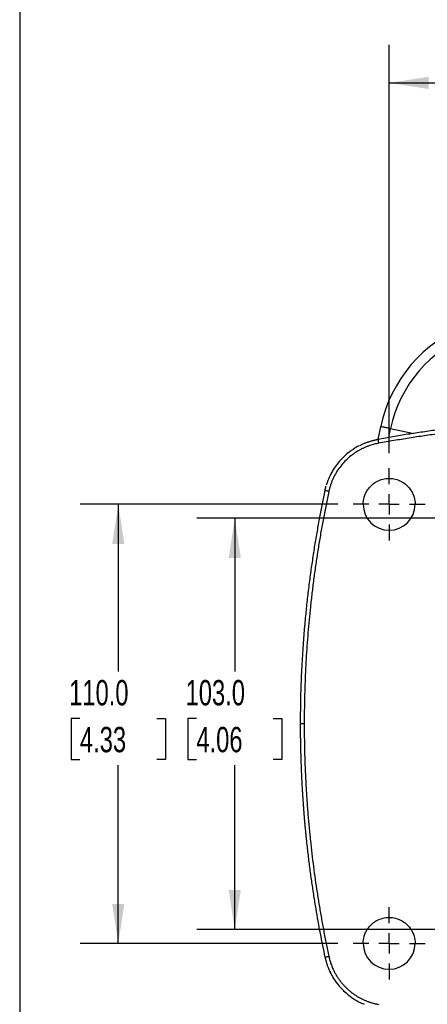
# Model space of a CAD drawing. Header units: millimetres. Extents: x 19 to 819, y 19 to 629.
# Tile 2 of 46: x 19 to 121, y 162 to 408. Entities that reach past the tile are written whole.
import ezdxf

# ---------------------------------------------------------------- set-up
doc = ezdxf.new("R2010")
doc.units = ezdxf.units.MM
doc.header["$LTSCALE"] = 3
doc.linetypes.add('CENTERX2', pattern=[20.32, 12.7, -2.54, 2.54, -2.54])
doc.layers.add('CENTER', color=40, linetype='CENTERX2')
doc.layers.add('DIMENSIONS', color=140, linetype='Continuous', lineweight=25)
doc.layers.add('TEXT', color=140, linetype='Continuous', lineweight=25)
doc.styles.add('SLDTEXTSTYLE0', font='TXT', dxfattribs={"width": 0.7})
doc.dimstyles.new('SLDDIMSTYLE0', dxfattribs={"dimtxt": 6.474023, "dimasz": 9.906, "dimexe": 0, "dimexo": 0.0625, "dimgap": 1.618506, "dimtad": 0, "dimtih": 1, "dimtoh": 1, "dimrnd": 1e-09, "dimzin": 4, "dimdsep": 46, "dimtxsty": 'SLDTEXTSTYLE0', "dimsah": 1, "dimcen": 0.09, "dimadec": 0, "dimazin": 1, "dimtfac": 1, "dimtofl": 0, "dimtmove": 0, "dimatfit": 3, "dimfxl": 0, "dimfrac": 2, "dimtolj": 1, "dimtzin": 12, "dimarcsym": 0})

# ---------------------------------------------------------------- blocks, each defined once
blk = doc.blocks.new('_D_9')
at = {"layer": 'DIMENSIONS'}
for p, q in [((151.32, 283.38), (63.39, 283.38)), ((72.91, 283.38), (72.91, 244.97)), ((63.29, 233.23), (61.12, 233.23)), ((61.12, 233.23), (61.12, 222.94)), ((82.53, 233.23), (84.71, 233.23)), ((84.71, 233.23), (84.71, 222.94)), ((61.12, 222.94), (63.29, 222.94)), ((84.71, 222.94), (82.53, 222.94)), ((72.91, 180.38), (72.91, 221.49)), ((151.32, 180.38), (63.39, 180.38))]:
    blk.add_line(p, q, dxfattribs=at)
for points in [[(72.91, 283.38), (71.39, 273.47), (74.44, 273.47)], [(72.91, 180.38), (74.44, 190.28), (71.39, 190.28)]]:
    blk.add_solid(points, dxfattribs=at)
at = {"layer": 'DIMENSIONS', "char_height": 6.35, "attachment_point": 1, "style": 'SLDTEXTSTYLE0'}
for s, insert in [('103.0', (60.6, 242.86)), ('4.06', (63.29, 231.12))]:
    blk.add_mtext(s, dxfattribs=dict(at, insert=insert))
blk = doc.blocks.new('_D_10')
at = {"layer": 'DIMENSIONS'}
for p, q in [((98.72, 286.88), (34.22, 286.88)), ((43.74, 286.88), (43.74, 244.97)), ((34.13, 233.23), (31.95, 233.23)), ((31.95, 233.23), (31.95, 222.94)), ((53.36, 233.23), (55.54, 233.23)), ((55.54, 233.23), (55.54, 222.94)), ((31.95, 222.94), (34.13, 222.94)), ((55.54, 222.94), (53.36, 222.94)), ((43.74, 176.88), (43.74, 221.49)), ((98.72, 176.88), (34.22, 176.88))]:
    blk.add_line(p, q, dxfattribs=at)
for points in [[(43.74, 286.88), (42.22, 276.97), (45.27, 276.97)], [(43.74, 176.88), (45.27, 186.78), (42.22, 186.78)]]:
    blk.add_solid(points, dxfattribs=at)
at = {"layer": 'DIMENSIONS', "char_height": 6.35, "attachment_point": 1, "style": 'SLDTEXTSTYLE0'}
for s, insert in [('110.0', (31.43, 242.86)), ('4.33', (34.13, 231.12))]:
    blk.add_mtext(s, dxfattribs=dict(at, insert=insert))
blk = doc.blocks.new('_D_12')
at = {"layer": 'DIMENSIONS'}
for p, q in [((111.57, 299.73), (111.57, 401.98)), ((241.57, 299.73), (241.57, 401.98)), ((111.57, 392.45), (158.66, 392.45)), ((167.44, 392.45), (165.26, 392.45)), ((165.26, 392.45), (165.26, 382.16)), ((186.68, 392.45), (188.85, 392.45)), ((188.85, 392.45), (188.85, 382.16)), ((241.57, 392.45), (195.45, 392.45)), ((165.26, 382.16), (167.44, 382.16)), ((188.85, 382.16), (186.68, 382.16))]:
    blk.add_line(p, q, dxfattribs=at)
for points in [[(111.57, 392.45), (121.48, 390.93), (121.48, 393.98)], [(241.57, 392.45), (231.67, 393.98), (231.67, 390.93)]]:
    blk.add_solid(points, dxfattribs=at)
at = {"layer": 'DIMENSIONS', "char_height": 6.35, "attachment_point": 1, "style": 'SLDTEXTSTYLE0'}
for s, insert in [('130.0', (164.74, 402.09)), ('5.12', (167.44, 390.35))]:
    blk.add_mtext(s, dxfattribs=dict(at, insert=insert))
blk = doc.blocks.new('SW_CENTERMARKSYMBOL_5')
at = {"layer": 'CENTER', "color": 0}
for p, q in [((0, 5.08), (0, 9.04)), ((0, 0), (0, 2.54)), ((-5.08, 0), (-9.04, 0)), ((0, 0), (-2.54, 0)), ((0, 0), (0, -2.54)), ((0, 0), (2.54, 0)), ((5.08, 0), (9.04, 0)), ((0, -5.08), (0, -9.04))]:
    blk.add_line(p, q, dxfattribs=at)
blk = doc.blocks.new('SW_CENTERMARKSYMBOL_6')
at = {"layer": 'CENTER', "color": 0}
for p, q in [((0, 5.08), (0, 9.04)), ((0, 0), (0, 2.54)), ((-5.08, 0), (-9.04, 0)), ((0, 0), (-2.54, 0)), ((0, 0), (0, -2.54)), ((0, 0), (2.54, 0)), ((5.08, 0), (9.04, 0)), ((0, -5.08), (0, -9.04))]:
    blk.add_line(p, q, dxfattribs=at)

msp = doc.modelspace()

# ---------------------------------------------------------------- linework, layer by layer
for p, q in [((108.849, 303.116), (109.476, 306.408)), ((111.483, 303.601), (111.923, 305.885)), ((111.923, 305.885), (117.772, 304.636)), ((96.624, 170.027), (96.92, 169.45)), ((96.74, 169.823), (96.875, 169.542)), ((98.055, 167.515), (98.16, 167.349)), ((98.16, 167.349), (98.434, 166.997)), ((100.071, 165.107), (100.182, 164.99)), ((100.182, 164.99), (100.715, 164.564)), ((104.877, 161.828), (105.119, 161.721)), ((105.003, 161.784), (105.327, 161.613))]:
    msp.add_line(p, q)
for centre, radius, start, end in [((143.703, 299.097), 35, 110.844, 167.94214), ((143.703, 299.097), 32.498, 110.844, 167.94214), ((111.575, 286.878), 6.5, 180, 0), ((111.575, 176.878), 6.5, 180, 0)]:
    msp.add_arc(centre, radius, start, end)
for points, knots in [([(129.54, 306.285), (128.904, 306.205), (127.633, 306.047), (125.73, 305.797), (123.829, 305.539), (121.933, 305.272), (120.04, 304.996), (118.151, 304.711), (116.265, 304.417), (114.384, 304.115), (112.506, 303.803), (110.632, 303.484), (109.385, 303.263), (108.762, 303.153)], [0, 0, 0, 0, 0.09147289, 0.182836, 0.27408832, 0.36522884, 0.45625657, 0.54717053, 0.63796975, 0.72865326, 0.81922011, 0.90966934, 1, 1, 1, 1]), ([(109.476, 306.408), (109.476, 306.408), (109.528, 306.397), (109.758, 306.348), (109.936, 306.31), (110.396, 306.211), (110.677, 306.151), (111.284, 306.022), (111.608, 305.953), (111.923, 305.885)], [0, 0, 0, 0, 0.25, 0.25, 0.5, 0.5, 0.75, 0.75, 1, 1, 1, 1]), ([(130.046, 305.34), (129.404, 305.261), (128.12, 305.102), (126.196, 304.853), (124.273, 304.594), (122.351, 304.325), (120.432, 304.046), (118.513, 303.758), (116.596, 303.46), (114.681, 303.153), (112.767, 302.835), (110.854, 302.509), (109.58, 302.283), (108.943, 302.17)], [0, 0, 0, 0, 0.0909264, 0.1818424, 0.2727503, 0.3636524, 0.454551, 0.5454486, 0.6363472, 0.7272494, 0.8181574, 0.9090735, 1, 1, 1, 1]), ([(104.004, 301.524), (103.345, 301.147), (101.922, 300.331), (100.195, 298.842), (98.819, 297.332), (97.893, 296.067), (97.077, 294.717), (96.514, 293.549), (96.088, 292.449), (95.923, 291.928), (95.835, 291.649)], [0, 0, 0, 0, 0.17302038, 0.37388537, 0.51626226, 0.63832752, 0.73109981, 0.8755689, 0.9332943, 1, 1, 1, 1]), ([(104.211, 301.629), (104.324, 301.686), (104.55, 301.798), (104.895, 301.957), (105.242, 302.108), (105.592, 302.251), (105.937, 302.383), (106.189, 302.473), (106.337, 302.523), (106.378, 302.538), (106.404, 302.546), (106.425, 302.553), (106.485, 302.573), (106.584, 302.606), (106.958, 302.725), (107.32, 302.828), (107.671, 302.917), (107.837, 302.958), (108.038, 303.004), (108.232, 303.045), (108.352, 303.07), (108.424, 303.085), (108.479, 303.096), (108.539, 303.108), (108.607, 303.122), (108.691, 303.139), (108.739, 303.149), (108.763, 303.154)], [0, 0, 0, 0, 0.0785182, 0.157348, 0.2362099, 0.3141083, 0.3926454, 0.4665098, 0.4802713, 0.4899447, 0.4939752, 0.4968545, 0.5040971, 0.5329456, 0.562, 0.7481289, 0.7675008, 0.7870661, 0.8544483, 0.8964412, 0.9103519, 0.9309576, 0.9416189, 0.9456039, 0.9692097, 0.9847107, 1, 1, 1, 1]), ([(108.943, 302.17), (108.756, 302.135), (108.383, 302.063), (107.831, 301.934), (107.285, 301.783), (106.685, 301.595), (106.033, 301.359), (105.336, 301.07), (104.886, 300.85), (104.66, 300.74)], [0, 0, 0, 0, 0.1260984, 0.2515974, 0.3753081, 0.5012428, 0.6679636, 0.8340858, 1, 1, 1, 1]), ([(108.762, 303.153), (108.762, 303.153), (108.762, 303.154), (108.764, 303.142), (108.767, 303.12), (108.773, 303.089), (108.78, 303.048), (108.789, 302.999), (108.8, 302.943), (108.815, 302.859), (108.838, 302.737), (108.869, 302.568), (108.904, 302.377), (108.93, 302.24), (108.944, 302.17)], [0, 0, 0, 0, 0.06566101, 0.13061436, 0.19448359, 0.25726431, 0.3191604, 0.38046459, 0.44150677, 0.50256802, 0.62085605, 0.74202002, 0.86767328, 1, 1, 1, 1]), ([(104.66, 300.74), (104.542, 300.679), (104.304, 300.557), (103.954, 300.362), (103.61, 300.16), (103.27, 299.948), (102.937, 299.727), (102.609, 299.498), (102.286, 299.26), (101.655, 298.77), (100.755, 297.973), (99.672, 296.79), (98.712, 295.5), (98.029, 294.348), (97.558, 293.391), (97.244, 292.663), (96.964, 291.915), (96.81, 291.406), (96.731, 291.148)], [0, 0, 0, 0, 0.0313206, 0.0625865, 0.0938183, 0.1250367, 0.1562625, 0.1875165, 0.2188193, 0.2501917, 0.3748997, 0.4998527, 0.6254921, 0.7509908, 0.8130941, 0.8753245, 0.9367779, 1, 1, 1, 1]), ([(95.499, 290.334), (95.512, 290.395), (95.541, 290.521), (95.58, 290.683), (95.609, 290.802), (95.63, 290.886), (95.66, 291.006), (95.707, 291.19), (95.751, 291.343), (95.774, 291.424)], [0, 0, 0, 0, 0.1676671, 0.3444188, 0.4456368, 0.4948242, 0.5753155, 0.7741913, 1, 1, 1, 1]), ([(96.731, 291.148), (96.709, 291.071), (96.664, 290.911), (96.601, 290.661), (96.537, 290.397), (96.496, 290.215), (96.476, 290.122)], [0, 0, 0, 0, 0.2273927, 0.4716346, 0.7298221, 1, 1, 1, 1]), ([(105.075, 286.878), (105.075, 287.419), (105.141, 288.032), (105.432, 289.03), (105.562, 289.376), (105.903, 290.076), (106.115, 290.431), (106.635, 291.124), (106.943, 291.463), (107.659, 292.087), (108.066, 292.373), (108.966, 292.853), (109.458, 293.046), (110.492, 293.309), (111.033, 293.378), (112.117, 293.378), (112.658, 293.309), (113.692, 293.046), (114.184, 292.853), (115.084, 292.373), (115.491, 292.087), (116.207, 291.463), (116.515, 291.124), (117.035, 290.431), (117.247, 290.076), (117.588, 289.376), (117.718, 289.03), (118.009, 288.032), (118.075, 287.419), (118.075, 286.878)], [0, 0, 0, 0, 0.125, 0.125, 0.1875, 0.1875, 0.25, 0.25, 0.3125, 0.3125, 0.375, 0.375, 0.4375, 0.4375, 0.5, 0.5, 0.5625, 0.5625, 0.625, 0.625, 0.6875, 0.6875, 0.75, 0.75, 0.8125, 0.8125, 0.875, 0.875, 1, 1, 1, 1]), ([(95.499, 290.335), (95.383, 289.79), (95.151, 288.694), (94.812, 287.035), (94.478, 285.353), (94.151, 283.646), (93.83, 281.914), (93.516, 280.158), (93.209, 278.377), (92.911, 276.573), (92.62, 274.743), (92.339, 272.89), (92.067, 271.012), (91.804, 269.11), (91.552, 267.184), (91.31, 265.234), (91.08, 263.26), (90.867, 261.316), (90.666, 259.356), (90.473, 257.334), (90.282, 255.149), (90.095, 252.802), (89.917, 250.292), (89.753, 247.619), (89.607, 244.783), (89.483, 241.785), (89.389, 238.626), (89.326, 235.305), (89.318, 233.038), (89.313, 231.878)], [0, 0, 0, 0, 0.0283534, 0.0570947, 0.0862236, 0.1157399, 0.1456434, 0.1759337, 0.2066104, 0.2376732, 0.2691217, 0.3009552, 0.3331734, 0.3657755, 0.3987609, 0.432129, 0.465879, 0.50001, 0.5317469, 0.5662348, 0.6034724, 0.643458, 0.6861892, 0.731663, 0.7798755, 0.8308218, 0.8844962, 0.9408917, 1, 1, 1, 1]), ([(96.475, 290.122), (96.356, 289.559), (96.117, 288.433), (95.771, 286.741), (95.436, 285.048), (95.111, 283.353), (94.797, 281.656), (94.494, 279.957), (94.201, 278.257), (93.919, 276.555), (93.647, 274.852), (93.386, 273.147), (93.135, 271.44), (92.895, 269.731), (92.666, 268.021), (92.447, 266.308), (92.238, 264.595), (92.041, 262.879), (91.798, 260.654), (91.525, 257.918), (91.238, 254.67), (90.99, 251.42), (90.78, 248.168), (90.609, 244.914), (90.475, 241.657), (90.38, 238.399), (90.321, 235.139), (90.313, 232.965), (90.31, 231.878)], [0, 0, 0, 0, 0.029434, 0.0588596, 0.088278, 0.1176902, 0.1470975, 0.176501, 0.2059017, 0.2353009, 0.2646996, 0.294099, 0.3235003, 0.3529044, 0.3823127, 0.4117262, 0.4411461, 0.4705734, 0.5000094, 0.5555978, 0.6111599, 0.6667033, 0.7222358, 0.7777648, 0.8332981, 0.8888433, 0.9444081, 1, 1, 1, 1]), ([(96.475, 290.122), (96.358, 290.148), (96.232, 290.175), (95.986, 290.228), (95.868, 290.254), (95.675, 290.296), (95.601, 290.312), (95.51, 290.332), (95.494, 290.336), (95.499, 290.335)], [0, 0, 0, 0, 0.25, 0.25, 0.5, 0.5, 0.75, 0.75, 1, 1, 1, 1]), ([(90.31, 231.878), (90.186, 231.878), (90.053, 231.878), (89.794, 231.878), (89.671, 231.878), (89.473, 231.878), (89.399, 231.878), (89.314, 231.878), (89.303, 231.878), (89.313, 231.878)], [0, 0, 0, 0, 0.25, 0.25, 0.5, 0.5, 0.75, 0.75, 1, 1, 1, 1]), ([(89.313, 231.878), (89.314, 231.316), (89.316, 230.205), (89.332, 228.557), (89.355, 226.945), (89.388, 225.37), (89.428, 223.832), (89.475, 222.331), (89.529, 220.867), (89.589, 219.44), (89.655, 218.05), (89.725, 216.698), (89.8, 215.382), (89.879, 214.104), (89.961, 212.863), (90.045, 211.659), (90.133, 210.492), (90.222, 209.362), (90.312, 208.27), (90.404, 207.215), (90.496, 206.198), (90.588, 205.217), (90.68, 204.274), (90.772, 203.368), (90.957, 201.596), (91.251, 198.973), (91.684, 195.512), (92.15, 192.128), (92.645, 188.821), (93.169, 185.591), (93.718, 182.438), (94.289, 179.362), (94.879, 176.363), (95.294, 174.394), (95.499, 173.42)], [0, 0, 0, 0, 0.0286071, 0.0565949, 0.0839621, 0.110708, 0.1368317, 0.1623322, 0.1872089, 0.2114612, 0.2350882, 0.2580896, 0.2804648, 0.3022132, 0.3233346, 0.3438284, 0.3636945, 0.3829323, 0.4015418, 0.4195227, 0.4368748, 0.4535978, 0.4696918, 0.4851564, 0.4999917, 0.5604174, 0.6196337, 0.6776366, 0.7344223, 0.7899876, 0.8443301, 0.8974474, 0.9493378, 1, 1, 1, 1]), ([(90.31, 231.878), (90.311, 231.302), (90.313, 230.151), (90.329, 228.424), (90.356, 226.698), (90.393, 224.973), (90.442, 223.248), (90.5, 221.523), (90.57, 219.8), (90.65, 218.076), (90.741, 216.354), (90.843, 214.632), (90.955, 212.91), (91.078, 211.189), (91.212, 209.469), (91.356, 207.749), (91.511, 206.029), (91.677, 204.311), (91.906, 202.084), (92.211, 199.351), (92.611, 196.115), (93.049, 192.885), (93.525, 189.661), (94.038, 186.443), (94.589, 183.231), (95.178, 180.025), (95.803, 176.824), (96.251, 174.697), (96.475, 173.633)], [0, 0, 0, 0, 0.029433, 0.0588576, 0.088275, 0.1176863, 0.1470926, 0.176495, 0.2058948, 0.2352929, 0.2646907, 0.2940891, 0.3234893, 0.3528925, 0.3822998, 0.4117123, 0.4411312, 0.4705576, 0.4999925, 0.5555828, 0.6111468, 0.6666921, 0.7222264, 0.7777573, 0.8332925, 0.8888396, 0.9444062, 1, 1, 1, 1]), ([(105.075, 176.878), (105.075, 177.419), (105.141, 178.032), (105.432, 179.03), (105.562, 179.376), (105.903, 180.076), (106.115, 180.431), (106.635, 181.124), (106.943, 181.463), (107.659, 182.087), (108.066, 182.373), (108.966, 182.853), (109.458, 183.046), (110.492, 183.309), (111.033, 183.378), (112.117, 183.378), (112.658, 183.309), (113.692, 183.046), (114.184, 182.853), (115.084, 182.373), (115.491, 182.087), (116.207, 181.463), (116.515, 181.124), (117.035, 180.431), (117.247, 180.076), (117.588, 179.376), (117.718, 179.03), (118.009, 178.032), (118.075, 177.419), (118.075, 176.878)], [0, 0, 0, 0, 0.125, 0.125, 0.1875, 0.1875, 0.25, 0.25, 0.3125, 0.3125, 0.375, 0.375, 0.4375, 0.4375, 0.5, 0.5, 0.5625, 0.5625, 0.625, 0.625, 0.6875, 0.6875, 0.75, 0.75, 0.8125, 0.8125, 0.875, 0.875, 1, 1, 1, 1]), ([(95.499, 173.42), (95.498, 173.42), (95.498, 173.42), (95.512, 173.423), (95.541, 173.429), (95.586, 173.439), (95.645, 173.452), (95.719, 173.468), (95.806, 173.487), (95.92, 173.512), (96.07, 173.544), (96.263, 173.586), (96.402, 173.617), (96.475, 173.633)], [0, 0, 0, 0, 0.068013, 0.1414079, 0.2176224, 0.2953093, 0.3740139, 0.4535365, 0.5338964, 0.6155139, 0.7347442, 0.8612764, 1, 1, 1, 1]), ([(95.499, 173.421), (95.512, 173.362), (95.539, 173.242), (95.582, 173.062), (95.631, 172.862), (95.671, 172.706), (95.7, 172.595), (95.711, 172.554), (95.722, 172.515), (95.745, 172.431), (95.823, 172.158), (95.918, 171.853), (96.048, 171.464), (96.184, 171.08), (96.383, 170.567), (96.545, 170.203), (96.624, 170.027)], [0, 0, 0, 0, 0.0510192, 0.1030157, 0.1556279, 0.2235701, 0.2376546, 0.2512015, 0.2592577, 0.2718247, 0.3239667, 0.4966932, 0.5396364, 0.6669158, 0.8380747, 1, 1, 1, 1]), ([(96.475, 173.633), (96.507, 173.49), (96.57, 173.216), (96.673, 172.81), (96.786, 172.411), (96.929, 171.962), (97.101, 171.472), (97.305, 170.947), (97.455, 170.608), (97.53, 170.441)], [0, 0, 0, 0, 0.1302836, 0.2497988, 0.3736439, 0.4992529, 0.6696598, 0.836502, 1, 1, 1, 1]), ([(97.53, 170.441), (97.589, 170.313), (97.708, 170.059), (97.898, 169.684), (98.096, 169.316), (98.304, 168.956), (98.519, 168.602), (98.744, 168.255), (99.038, 167.827), (99.409, 167.326), (99.87, 166.763), (100.355, 166.221), (100.698, 165.88), (100.87, 165.71)], [0, 0, 0, 0, 0.0724647, 0.1445288, 0.2162417, 0.2876535, 0.3588148, 0.4297769, 0.5005915, 0.6259357, 0.7507696, 0.8753662, 1, 1, 1, 1]), ([(96.875, 169.542), (96.984, 169.307), (97.263, 168.704), (97.903, 167.687), (98.821, 166.424), (100.198, 164.909), (101.969, 163.428), (103.626, 162.362), (104.617, 161.939), (104.877, 161.828)], [0, 0, 0, 0, 0.0685485, 0.1756987, 0.3166801, 0.4817687, 0.7152949, 0.9252472, 1, 1, 1, 1]), ([(100.87, 165.71), (100.958, 165.626), (101.133, 165.459), (101.403, 165.216), (101.679, 164.979), (101.96, 164.749), (102.246, 164.526), (102.538, 164.309), (102.834, 164.098), (103.037, 163.963), (103.138, 163.896)], [0, 0, 0, 0, 0.1250867, 0.2500115, 0.3748428, 0.4996493, 0.6244998, 0.7494628, 0.8746068, 1, 1, 1, 1]), ([(103.138, 163.896), (103.239, 163.83), (103.442, 163.699), (103.752, 163.511), (104.067, 163.329), (104.281, 163.213), (104.388, 163.156)], [0, 0, 0, 0, 0.2490917, 0.4987358, 0.7490065, 1, 1, 1, 1]), ([(104.388, 163.156), (104.496, 163.1), (104.711, 162.987), (105.039, 162.828), (105.371, 162.675), (105.596, 162.58), (105.708, 162.533)], [0, 0, 0, 0, 0.2494354, 0.4991974, 0.7493515, 1, 1, 1, 1]), ([(105.708, 162.533), (105.813, 162.49), (106.022, 162.405), (106.338, 162.286), (106.657, 162.174), (106.978, 162.068), (107.328, 161.961), (107.707, 161.855), (108.1, 161.757), (108.512, 161.668), (108.789, 161.615), (108.943, 161.585)], [0, 0, 0, 0, 0.1002936, 0.2004227, 0.3004328, 0.4003698, 0.5002794, 0.62547, 0.7498443, 0.8600464, 1, 1, 1, 1])]:
    msp.add_open_spline(points, degree=3, knots=knots)
at = {"layer": 'TEXT'}
msp.add_line((19.05, 628.65), (19.05, 19.05), dxfattribs=at)

# ---------------------------------------------------------------- block references
at = {"layer": 'CENTER'}
for name, p in [('SW_CENTERMARKSYMBOL_5', (111.575, 286.878)), ('SW_CENTERMARKSYMBOL_6', (111.575, 176.878))]:
    msp.add_blockref(name, p, dxfattribs=at)

# ---------------------------------------------------------------- dimensions: what is measured, and where the dimension line sits
at = {"layer": 'DIMENSIONS'}
dim = msp.add_linear_dim(base=(241.575, 392.453), p1=(111.575, 295.918), p2=(241.575, 295.918), dimstyle='SLDDIMSTYLE0', dxfattribs=at)
dim.commit()
dim.dimension.update_dxf_attribs({"geometry": '_D_12', "text_midpoint": (177.056, 392.453), "dimtype": 160})
for base, p1, p2, picture, middle in [((43.744, 176.878), (102.535, 286.878), (102.535, 176.878), '_D_10', (43.744, 233.227)), ((72.912, 180.377), (155.135, 283.378), (155.135, 180.377), '_D_9', (72.912, 233.227))]:
    dim = msp.add_linear_dim(base=base, p1=p1, p2=p2, angle=90, dimstyle='SLDDIMSTYLE0', dxfattribs=at)
    dim.commit()
    dim.dimension.update_dxf_attribs({"geometry": picture, "text_midpoint": middle, "dimtype": 160})

doc.saveas('drawing.dxf')
